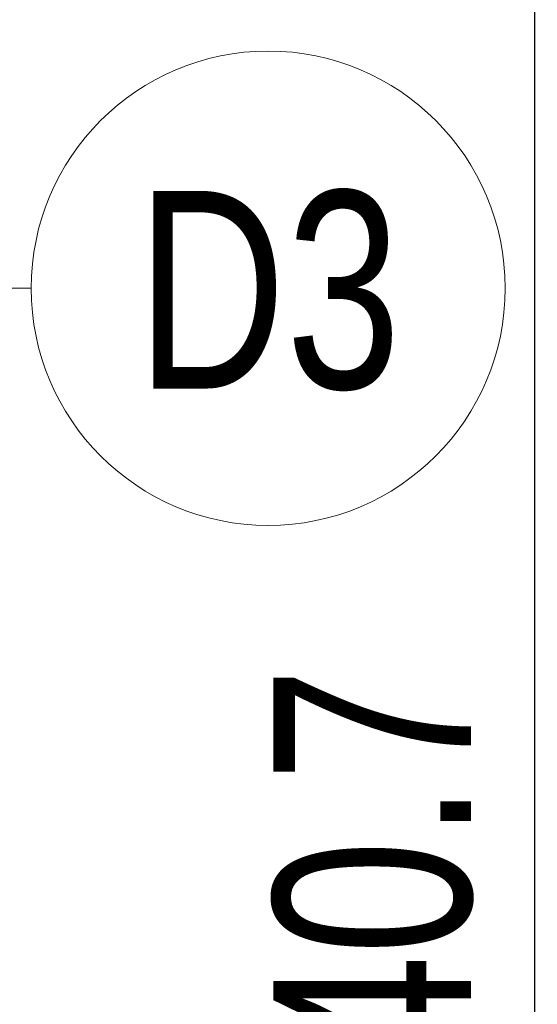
# Model space of a CAD drawing. Header units: inches. Extents: x 0 to 77643, y -44170 to 0.
# Tile 104 of 256: x 72022 to 72055, y -38240 to -38177. Entities that reach past the tile are written whole.
import ezdxf

# ---------------------------------------------------------------- set-up
doc = ezdxf.new("R2010")
doc.units = ezdxf.units.IN
doc.header["$MEASUREMENT"] = 0
doc.layers.get('0').update_dxf_attribs({"lineweight": 0})
doc.layers.get('Defpoints').update_dxf_attribs({"lineweight": 0})
doc.layers.add('p--opis drzwi', color=252, linetype='Continuous', lineweight=0)
doc.layers.add('p--wymiary-1-50', color=5, linetype='Continuous', lineweight=0)
doc.styles.add('1-50', font='arial.ttf', dxfattribs={"width": 0.75, "height": 12.5})
doc.styles.add('STYL-1', font='arial.ttf', dxfattribs={"width": 0.75})
doc.dimstyles.new('1-50', dxfattribs={"dimtxt": 12.5, "dimasz": 5, "dimexe": 5, "dimexo": 5, "dimgap": 0.09, "dimtad": 0, "dimdsep": 46, "dimtxsty": '1-50', "dimblk": 'OBLIQUE', "dimcen": 0.09, "dimadec": 0, "dimazin": 0, "dimtfac": 1, "dimtdec": 4, "dimtix": 1, "dimtofl": 0, "dimtmove": 2, "dimatfit": 3, "dimldrblk": 'OBLIQUE', "dimfxl": 5, "dimfxlon": 1, "dimtvp": 0.8, "dimtolj": 1, "dimtzin": 0, "dimarcsym": 0})

# ---------------------------------------------------------------- blocks, each defined once
blk = doc.blocks.new('_OBLIQUE')
at = {"color": 0, "linetype": 'ByBlock', "lineweight": -2}
for p, q in [((-0.5, -0.5), (0.5, 0.5)), ((0, 0), (0, 0))]:
    blk.add_line(p, q, dxfattribs=at)
blk = doc.blocks.new('*D1876')
at = {"layer": 'Defpoints', "color": 0}
for p in [(72054.736, -38114.421), (72063.771, -38114.421), (72059.486, -38355.121)]:
    blk.add_point(p, dxfattribs=at)
at = {"layer": 'p--wymiary-1-50', "color": 0, "linetype": 'Continuous', "lineweight": -2}
for p, q in [((72058.771, -38114.421), (72049.736, -38114.421)), ((72054.736, -38355.121), (72054.736, -38114.421)), ((72054.486, -38355.121), (72049.736, -38355.121))]:
    blk.add_line(p, q, dxfattribs=at)
at = {"layer": 'p--wymiary-1-50', "color": 0, "lineweight": -2, "xscale": 5, "yscale": 5, "zscale": 5}
for p, rotation in [((72054.736, -38114.421), 90), ((72054.736, -38355.121), 270)]:
    blk.add_blockref('_OBLIQUE', p, dxfattribs=dict(at, rotation=rotation))
at = {"layer": 'p--wymiary-1-50', "color": 0, "linetype": 'Continuous', "ltscale": 12, "insert": (72044.526, -38234.771), "char_height": 12.5, "attachment_point": 5, "rotation": 90, "style": '1-50'}
blk.add_mtext('\\A1;240.7', dxfattribs=at)

msp = doc.modelspace()

# ---------------------------------------------------------------- linework, layer by layer
at = {"layer": 'p--opis drzwi', "lineweight": 0}
msp.add_line((71992.85438, -38194.42054), (72022.85438, -38194.42054), dxfattribs=at)
msp.add_circle((72037.85438, -38194.42054), 15, dxfattribs=at)

# ---------------------------------------------------------------- texts
at = {"layer": 'p--opis drzwi', "lineweight": 0, "insert": (72029.51997, -38200.94118), "char_height": 12.5, "width": 98.6805, "attachment_point": 7, "style": 'STYL-1'}
msp.add_mtext('D3', dxfattribs=at)

# ---------------------------------------------------------------- dimensions: what is measured, and where the dimension line sits
at = {"layer": 'p--wymiary-1-50', "linetype": 'Continuous'}
dim = msp.add_linear_dim(base=(72054.73552, -38114.42054), p1=(72059.48552, -38355.12054), p2=(72063.77132, -38114.42054), angle=90, dimstyle='1-50', dxfattribs=at)
dim.commit()
dim.dimension.update_dxf_attribs({"geometry": '*D1876', "text_midpoint": (72044.52552, -38234.77054)})

doc.saveas('drawing.dxf')
